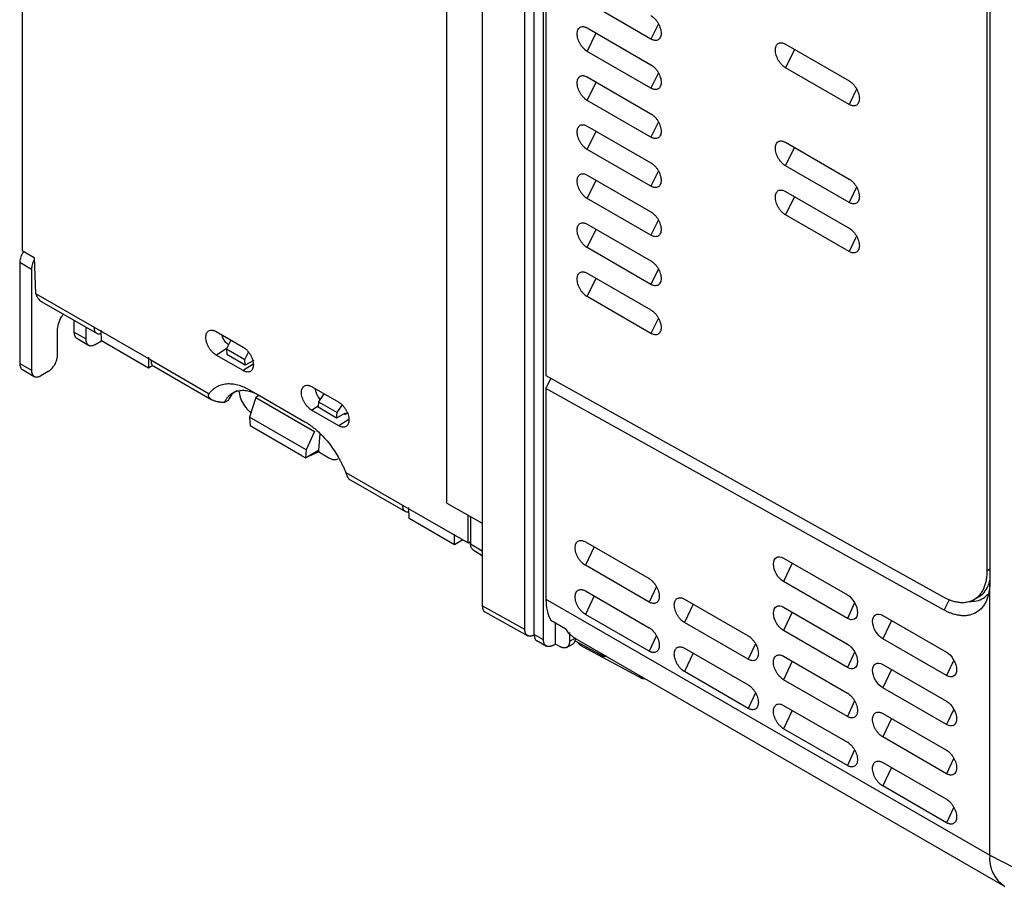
# Model space of a CAD drawing. Header units: millimetres. Extents: x 185.5 to 214.8, y 173.6 to 227.8.
# Tile 1 of 16: x 185.5 to 200.2, y 174 to 187.1. Entities that reach past the tile are written whole.
import ezdxf

# ---------------------------------------------------------------- set-up
doc = ezdxf.new("R2010")
doc.units = ezdxf.units.MM

msp = doc.modelspace()

# ---------------------------------------------------------------- linework, layer by layer
at = {"color": 7, "linetype": 'Continuous', "lineweight": 25}
for p, q in [((185.497, 217.46), (185.497, 183.629)), ((191.861, 179.842), (191.861, 214.239)), ((192.391, 213.741), (192.391, 178.304)), ((193.029, 177.949), (193.027, 213.374)), ((193.346, 213.357), (193.346, 181.753)), ((193.168, 177.872), (193.17, 213.291)), ((193.309, 177.793), (193.309, 213.211)), ((199.957, 178.833), (199.957, 198.231)), ((199.996, 198.201), (199.996, 178.66)), ((194.919, 186.795), (193.965, 187.346)), ((193.965, 186.962), (194.919, 186.411)), ((194.919, 186.06), (193.965, 186.611)), ((196.935, 186.718), (197.889, 186.167)), ((197.889, 185.816), (196.935, 186.366)), ((193.965, 186.227), (194.919, 185.676)), ((194.919, 185.325), (193.965, 185.876)), ((193.965, 185.492), (194.919, 184.941)), ((194.919, 184.59), (193.965, 185.141)), ((196.935, 185.248), (197.889, 184.697)), ((197.889, 184.346), (196.935, 184.897)), ((193.965, 184.757), (194.919, 184.206)), ((194.919, 183.855), (193.965, 184.406)), ((196.935, 184.513), (197.889, 183.962)), ((197.889, 183.611), (196.935, 184.162)), ((193.965, 184.022), (194.919, 183.471)), ((194.919, 183.12), (193.965, 183.671)), ((185.497, 183.629), (185.681, 183.523)), ((185.681, 183.523), (185.698, 182.985)), ((185.639, 183.343), (185.462, 183.445)), ((185.462, 183.445), (185.462, 181.934)), ((185.639, 183.343), (185.639, 181.832)), ((193.965, 183.287), (194.919, 182.736)), ((185.698, 182.985), (186.579, 182.477)), ((194.919, 182.385), (193.965, 182.936)), ((185.793, 182.86), (186.62, 182.382)), ((186.275, 182.582), (186.275, 182.404)), ((186.452, 182.48), (186.452, 182.302)), ((186.579, 182.477), (187.428, 181.988)), ((186.027, 182.057), (186.027, 182.424)), ((186.452, 182.302), (186.275, 182.404)), ((186.686, 182.272), (186.682, 182.435)), ((188.403, 182.414), (188.81, 182.179)), ((186.316, 182.312), (186.493, 182.21)), ((186.593, 182.22), (186.686, 182.274)), ((187.389, 181.866), (186.686, 182.272)), ((188.625, 182.286), (188.558, 182.155)), ((187.389, 182.027), (187.389, 181.866)), ((188.81, 181.827), (188.403, 182.061)), ((188.558, 182.155), (188.835, 181.995)), ((188.558, 182.155), (188.563, 182.068)), ((188.84, 181.908), (188.563, 182.068)), ((188.835, 181.995), (188.89, 182.103)), ((185.462, 181.934), (185.639, 181.832)), ((187.457, 181.906), (187.389, 181.866)), ((187.428, 181.988), (188.299, 181.481)), ((187.469, 181.893), (188.338, 181.391)), ((188.84, 181.908), (188.835, 181.995)), ((188.967, 181.981), (188.84, 181.908)), ((185.503, 181.843), (185.68, 181.741)), ((185.886, 181.812), (185.78, 181.751)), ((193.346, 181.753), (199.297, 178.439)), ((189.835, 181.588), (190.242, 181.353)), ((193.421, 181.712), (193.346, 181.561)), ((188.912, 181.536), (189.734, 181.061)), ((188.912, 181.536), (189.053, 181.454)), ((189.038, 181.448), (188.998, 181.424)), ((189.038, 181.463), (189.038, 181.448)), ((189.053, 181.454), (189.734, 181.061)), ((190.02, 181.481), (189.94, 181.358)), ((193.346, 181.561), (193.346, 178.405)), ((199.313, 178.238), (193.346, 181.561)), ((188.585, 181.381), (188.528, 181.349)), ((188.998, 181.424), (188.907, 181.132)), ((188.998, 181.424), (189.88, 180.915)), ((189.94, 181.358), (189.932, 181.278)), ((189.94, 181.358), (190.217, 181.198)), ((190.217, 181.198), (190.292, 181.312)), ((190.242, 181), (189.835, 181.235)), ((190.21, 181.117), (189.932, 181.278)), ((190.21, 181.117), (190.217, 181.198)), ((190.337, 181.191), (190.21, 181.117)), ((190.318, 181.18), (190.336, 181.17)), ((190.336, 181.17), (190.337, 181.191)), ((190.362, 181.187), (190.336, 181.17)), ((189.755, 180.642), (188.907, 181.132)), ((188.907, 181.132), (188.914, 180.998)), ((189.691, 180.55), (188.914, 180.998)), ((189.88, 180.915), (189.755, 180.642)), ((189.956, 180.886), (189.94, 180.633)), ((189.691, 180.55), (189.744, 180.519)), ((189.755, 180.642), (189.744, 180.519)), ((189.745, 180.52), (189.94, 180.633)), ((189.942, 180.608), (189.745, 180.52)), ((189.94, 180.633), (189.942, 180.608)), ((189.942, 180.608), (190.093, 180.522)), ((189.744, 180.519), (189.745, 180.52)), ((190.346, 180.3), (191.199, 179.811)), ((190.39, 180.207), (191.241, 179.715)), ((191.199, 179.811), (192.179, 179.247)), ((191.861, 179.842), (192.391, 179.542)), ((191.297, 179.611), (191.292, 179.774)), ((191.977, 179.218), (191.297, 179.611)), ((192.179, 179.247), (192.179, 179.662)), ((192.215, 179.642), (192.215, 179.232)), ((191.977, 179.218), (191.977, 179.379)), ((192.103, 179.291), (191.977, 179.218)), ((192.179, 179.247), (192.215, 179.266)), ((192.191, 179.254), (192.215, 179.24)), ((193.936, 179.261), (194.891, 178.71)), ((192.255, 179.141), (192.391, 179.059)), ((196.906, 179.017), (197.861, 178.466)), ((194.891, 178.359), (193.936, 178.91)), ((197.861, 178.115), (196.906, 178.666)), ((199.996, 174.567), (199.996, 178.66)), ((193.936, 178.526), (194.891, 177.975)), ((193.346, 178.405), (199.996, 174.567)), ((195.421, 178.404), (196.376, 177.853)), ((199.761, 178.398), (199.831, 178.439)), ((193.029, 177.949), (192.391, 178.304)), ((192.431, 178.214), (193.074, 177.855)), ((196.906, 178.282), (197.861, 177.731)), ((193.417, 178.09), (193.643, 177.959)), ((193.487, 177.73), (193.487, 178.049)), ((194.891, 177.624), (193.936, 178.175)), ((196.376, 177.502), (195.421, 178.053)), ((198.391, 178.16), (199.346, 177.609)), ((193.7, 177.901), (193.7, 177.773)), ((197.861, 177.38), (196.906, 177.931)), ((193.309, 177.793), (193.168, 177.872)), ((193.207, 177.782), (193.354, 177.699)), ((193.7, 177.773), (193.791, 177.825)), ((193.78, 177.817), (200.203, 174.109)), ((193.782, 177.78), (194.2, 177.552)), ((199.346, 177.258), (198.391, 177.809)), ((193.451, 177.71), (193.487, 177.73)), ((193.561, 177.69), (193.487, 177.73)), ((193.656, 177.68), (193.753, 177.735)), ((193.859, 177.714), (194.787, 177.216)), ((195.421, 177.669), (196.376, 177.118)), ((196.906, 177.547), (197.861, 176.996)), ((196.376, 176.767), (195.421, 177.318)), ((198.391, 177.425), (199.346, 176.874)), ((197.861, 176.645), (196.906, 177.196)), ((199.346, 176.523), (198.391, 177.074)), ((196.906, 176.812), (197.861, 176.261)), ((198.391, 176.69), (199.346, 176.139)), ((197.861, 175.91), (196.906, 176.461)), ((199.346, 175.788), (198.391, 176.339)), ((198.391, 175.955), (199.346, 175.404)), ((199.346, 175.053), (198.391, 175.604)), ((199.996, 174.567), (201.038, 174.025))]:
    msp.add_line(p, q, dxfattribs=at)
at = {"color": 8, "linetype": 'Continuous', "lineweight": 25}
for p, q in [((195.03, 187.025), (194.919, 186.795)), ((193.965, 186.611), (194.097, 186.886)), ((197.067, 186.641), (196.935, 186.366)), ((195.03, 186.29), (194.919, 186.06)), ((193.965, 185.876), (194.097, 186.151)), ((198, 186.046), (197.889, 185.816)), ((193.965, 185.141), (194.097, 185.416)), ((195.03, 185.555), (194.919, 185.325)), ((196.935, 184.897), (197.067, 185.172)), ((193.965, 184.406), (194.097, 184.681)), ((195.03, 184.82), (194.919, 184.59)), ((198, 184.576), (197.889, 184.346)), ((197.067, 184.437), (196.935, 184.162)), ((193.965, 183.671), (194.097, 183.946)), ((195.03, 184.085), (194.919, 183.855)), ((198, 183.841), (197.889, 183.611)), ((195.03, 183.35), (194.919, 183.12)), ((193.965, 182.936), (194.097, 183.211)), ((195.03, 182.615), (194.919, 182.385)), ((188.403, 182.061), (188.561, 182.162)), ((188.961, 181.923), (188.81, 181.827)), ((189.835, 181.235), (189.934, 181.298)), ((190.393, 181.097), (190.242, 181)), ((192.215, 179.232), (192.391, 179.126)), ((194.066, 179.186), (193.936, 178.91)), ((197.036, 178.942), (196.906, 178.666)), ((199.957, 178.833), (199.996, 178.855)), ((195.001, 178.592), (194.891, 178.359)), ((194.066, 178.451), (193.936, 178.175)), ((197.97, 178.346), (197.861, 178.115)), ((199.313, 178.238), (199.39, 178.397)), ((195.551, 178.329), (195.421, 178.053)), ((197.036, 178.207), (196.906, 177.931)), ((198.521, 178.085), (198.391, 177.809)), ((195.001, 177.857), (194.891, 177.624)), ((196.486, 177.735), (196.376, 177.502)), ((197.97, 177.611), (197.861, 177.38)), ((195.551, 177.594), (195.421, 177.318)), ((197.036, 177.472), (196.906, 177.196)), ((199.455, 177.489), (199.346, 177.258)), ((198.521, 177.35), (198.391, 177.074)), ((196.486, 177), (196.376, 176.767)), ((197.97, 176.878), (197.861, 176.645)), ((197.036, 176.737), (196.906, 176.461)), ((199.455, 176.754), (199.346, 176.523)), ((198.521, 176.615), (198.391, 176.339)), ((197.97, 176.143), (197.861, 175.91)), ((199.455, 176.021), (199.346, 175.788)), ((198.521, 175.88), (198.391, 175.604)), ((199.455, 175.286), (199.346, 175.053))]:
    msp.add_line(p, q, dxfattribs=at)
at = {"color": 7, "linetype": 'Continuous', "lineweight": 25}
msp.add_arc((200.478, 174.512), 0.486, 173.4203, 238.1464, dxfattribs=at)
for points, knots in [([(194.919, 187.146), (194.923, 187.144), (194.929, 187.14), (194.939, 187.133), (194.949, 187.125), (194.958, 187.117), (194.968, 187.108), (194.984, 187.092), (195.004, 187.068), (195.028, 187.033), (195.046, 186.995), (195.06, 186.956), (195.069, 186.918), (195.072, 186.882), (195.069, 186.849), (195.06, 186.821), (195.046, 186.799), (195.028, 186.783), (195.004, 186.774), (194.981, 186.774), (194.959, 186.778), (194.939, 186.784), (194.926, 186.791), (194.919, 186.795)], [0, 0, 0, 0, 0.020785, 0.041484, 0.062188, 0.082986, 0.103968, 0.125218, 0.188106, 0.250083, 0.312031, 0.37502, 0.437957, 0.500032, 0.562029, 0.625044, 0.687955, 0.749981, 0.811881, 0.874846, 0.917024, 0.958504, 1, 1, 1, 1]), ([(193.965, 186.611), (193.961, 186.613), (193.955, 186.617), (193.945, 186.623), (193.935, 186.631), (193.926, 186.639), (193.916, 186.648), (193.9, 186.664), (193.88, 186.688), (193.857, 186.724), (193.838, 186.761), (193.824, 186.8), (193.815, 186.838), (193.812, 186.874), (193.815, 186.907), (193.824, 186.935), (193.838, 186.958), (193.857, 186.974), (193.88, 186.982), (193.903, 186.983), (193.925, 186.979), (193.945, 186.972), (193.958, 186.965), (193.965, 186.962)], [0, 0, 0, 0, 0.020785, 0.041485, 0.062188, 0.082987, 0.103968, 0.125219, 0.188106, 0.250083, 0.312031, 0.37502, 0.437957, 0.500032, 0.562029, 0.625044, 0.687955, 0.749981, 0.811881, 0.874846, 0.917024, 0.958503, 1, 1, 1, 1]), ([(196.935, 186.366), (196.931, 186.368), (196.925, 186.372), (196.915, 186.379), (196.905, 186.387), (196.895, 186.395), (196.886, 186.404), (196.87, 186.42), (196.85, 186.444), (196.826, 186.48), (196.807, 186.517), (196.793, 186.556), (196.785, 186.594), (196.782, 186.63), (196.785, 186.663), (196.793, 186.691), (196.807, 186.714), (196.826, 186.729), (196.85, 186.738), (196.873, 186.739), (196.895, 186.735), (196.915, 186.728), (196.928, 186.721), (196.935, 186.718)], [0, 0, 0, 0, 0.0207849, 0.0414842, 0.0621879, 0.082986, 0.1039672, 0.1252179, 0.1881056, 0.2500827, 0.3120311, 0.3750201, 0.4379571, 0.5000321, 0.5620296, 0.6250442, 0.6879556, 0.7499816, 0.8118813, 0.8748464, 0.9170244, 0.9585039, 1, 1, 1, 1]), ([(194.919, 186.411), (194.923, 186.409), (194.929, 186.405), (194.939, 186.398), (194.949, 186.39), (194.958, 186.382), (194.968, 186.373), (194.984, 186.357), (195.004, 186.333), (195.028, 186.298), (195.046, 186.26), (195.06, 186.221), (195.069, 186.183), (195.072, 186.147), (195.069, 186.114), (195.06, 186.086), (195.046, 186.064), (195.028, 186.048), (195.004, 186.039), (194.981, 186.039), (194.959, 186.043), (194.939, 186.049), (194.926, 186.056), (194.919, 186.06)], [0, 0, 0, 0, 0.020785, 0.041484, 0.062188, 0.082986, 0.103968, 0.125218, 0.188106, 0.250083, 0.312031, 0.37502, 0.437957, 0.500032, 0.562029, 0.625044, 0.687955, 0.749981, 0.811881, 0.874846, 0.917024, 0.958504, 1, 1, 1, 1]), ([(193.965, 185.876), (193.961, 185.878), (193.955, 185.882), (193.945, 185.888), (193.935, 185.896), (193.926, 185.904), (193.916, 185.913), (193.9, 185.929), (193.88, 185.953), (193.857, 185.989), (193.838, 186.026), (193.824, 186.065), (193.815, 186.103), (193.812, 186.139), (193.815, 186.172), (193.824, 186.2), (193.838, 186.223), (193.857, 186.239), (193.88, 186.247), (193.903, 186.248), (193.925, 186.244), (193.945, 186.237), (193.958, 186.23), (193.965, 186.227)], [0, 0, 0, 0, 0.020785, 0.041485, 0.062188, 0.082987, 0.103968, 0.125219, 0.188106, 0.250083, 0.312031, 0.37502, 0.437957, 0.500032, 0.562029, 0.625044, 0.687955, 0.749981, 0.811881, 0.874846, 0.917024, 0.958503, 1, 1, 1, 1]), ([(197.889, 186.167), (197.892, 186.165), (197.899, 186.161), (197.909, 186.154), (197.919, 186.146), (197.928, 186.138), (197.938, 186.129), (197.954, 186.113), (197.974, 186.089), (197.997, 186.054), (198.016, 186.016), (198.03, 185.977), (198.039, 185.939), (198.042, 185.903), (198.039, 185.87), (198.03, 185.842), (198.016, 185.819), (197.997, 185.804), (197.974, 185.795), (197.951, 185.794), (197.929, 185.799), (197.909, 185.805), (197.896, 185.812), (197.889, 185.816)], [0, 0, 0, 0, 0.020785, 0.041484, 0.062188, 0.082986, 0.103967, 0.125218, 0.188106, 0.250083, 0.312031, 0.37502, 0.437957, 0.500032, 0.56203, 0.625044, 0.687956, 0.749982, 0.811881, 0.874847, 0.917025, 0.958504, 1, 1, 1, 1]), ([(194.919, 185.676), (194.923, 185.674), (194.929, 185.67), (194.939, 185.663), (194.949, 185.655), (194.958, 185.647), (194.968, 185.638), (194.984, 185.622), (195.004, 185.598), (195.028, 185.563), (195.046, 185.525), (195.06, 185.486), (195.069, 185.448), (195.072, 185.412), (195.069, 185.379), (195.06, 185.351), (195.046, 185.329), (195.028, 185.313), (195.004, 185.304), (194.981, 185.304), (194.959, 185.308), (194.939, 185.314), (194.926, 185.321), (194.919, 185.325)], [0, 0, 0, 0, 0.020785, 0.041484, 0.062188, 0.082986, 0.103968, 0.125218, 0.188106, 0.250083, 0.312031, 0.37502, 0.437957, 0.500032, 0.562029, 0.625044, 0.687955, 0.749981, 0.811881, 0.874846, 0.917024, 0.958504, 1, 1, 1, 1]), ([(193.965, 185.141), (193.961, 185.143), (193.955, 185.147), (193.945, 185.153), (193.935, 185.161), (193.926, 185.169), (193.916, 185.178), (193.9, 185.194), (193.88, 185.218), (193.857, 185.254), (193.838, 185.291), (193.824, 185.33), (193.815, 185.368), (193.812, 185.404), (193.815, 185.437), (193.824, 185.465), (193.838, 185.488), (193.857, 185.504), (193.88, 185.512), (193.903, 185.513), (193.925, 185.509), (193.945, 185.502), (193.958, 185.495), (193.965, 185.492)], [0, 0, 0, 0, 0.020785, 0.041485, 0.062188, 0.082987, 0.103968, 0.125219, 0.188106, 0.250083, 0.312031, 0.37502, 0.437957, 0.500032, 0.562029, 0.625044, 0.687955, 0.749981, 0.811881, 0.874846, 0.917024, 0.958503, 1, 1, 1, 1]), ([(196.935, 184.897), (196.931, 184.899), (196.925, 184.902), (196.915, 184.909), (196.905, 184.917), (196.895, 184.925), (196.886, 184.934), (196.87, 184.95), (196.85, 184.974), (196.826, 185.01), (196.807, 185.047), (196.793, 185.086), (196.785, 185.124), (196.782, 185.16), (196.785, 185.193), (196.793, 185.221), (196.807, 185.244), (196.826, 185.259), (196.85, 185.268), (196.873, 185.269), (196.895, 185.265), (196.915, 185.258), (196.928, 185.251), (196.935, 185.248)], [0, 0, 0, 0, 0.020784, 0.041482, 0.062186, 0.082983, 0.103965, 0.125215, 0.188105, 0.250082, 0.312031, 0.37502, 0.437957, 0.500032, 0.56203, 0.625044, 0.687956, 0.749982, 0.811882, 0.874849, 0.917027, 0.958506, 1, 1, 1, 1]), ([(194.919, 184.941), (194.923, 184.939), (194.929, 184.935), (194.939, 184.928), (194.949, 184.92), (194.958, 184.912), (194.968, 184.903), (194.984, 184.887), (195.004, 184.863), (195.028, 184.828), (195.046, 184.79), (195.06, 184.751), (195.069, 184.713), (195.072, 184.677), (195.069, 184.644), (195.06, 184.616), (195.046, 184.594), (195.028, 184.578), (195.004, 184.569), (194.981, 184.569), (194.959, 184.573), (194.939, 184.579), (194.926, 184.586), (194.919, 184.59)], [0, 0, 0, 0, 0.020785, 0.0414845, 0.0621883, 0.0829864, 0.1039677, 0.1252184, 0.1881057, 0.2500828, 0.3120313, 0.3750202, 0.4379573, 0.5000321, 0.5620295, 0.6250441, 0.6879555, 0.7499815, 0.8118811, 0.8748459, 0.917024, 0.9585036, 1, 1, 1, 1]), ([(193.965, 184.406), (193.961, 184.408), (193.955, 184.412), (193.945, 184.418), (193.935, 184.426), (193.926, 184.434), (193.916, 184.443), (193.9, 184.459), (193.88, 184.483), (193.857, 184.519), (193.838, 184.556), (193.824, 184.595), (193.815, 184.633), (193.812, 184.669), (193.815, 184.702), (193.824, 184.73), (193.838, 184.753), (193.857, 184.769), (193.88, 184.777), (193.903, 184.778), (193.925, 184.774), (193.945, 184.767), (193.958, 184.76), (193.965, 184.757)], [0, 0, 0, 0, 0.020785, 0.041485, 0.062188, 0.082987, 0.103968, 0.125219, 0.188106, 0.250083, 0.312031, 0.37502, 0.437957, 0.500032, 0.562029, 0.625044, 0.687955, 0.749981, 0.811881, 0.874846, 0.917024, 0.958503, 1, 1, 1, 1]), ([(197.889, 184.697), (197.892, 184.695), (197.899, 184.691), (197.909, 184.684), (197.919, 184.676), (197.928, 184.668), (197.938, 184.659), (197.954, 184.643), (197.974, 184.619), (197.997, 184.584), (198.016, 184.546), (198.03, 184.507), (198.039, 184.469), (198.042, 184.433), (198.039, 184.4), (198.03, 184.372), (198.016, 184.35), (197.997, 184.334), (197.974, 184.325), (197.951, 184.325), (197.929, 184.329), (197.909, 184.335), (197.896, 184.342), (197.889, 184.346)], [0, 0, 0, 0, 0.020784, 0.041483, 0.062186, 0.082984, 0.103965, 0.125216, 0.188105, 0.250082, 0.312031, 0.37502, 0.437957, 0.500032, 0.56203, 0.625044, 0.687956, 0.749982, 0.811882, 0.874848, 0.917026, 0.958505, 1, 1, 1, 1]), ([(196.935, 184.162), (196.931, 184.164), (196.925, 184.167), (196.915, 184.174), (196.905, 184.182), (196.895, 184.19), (196.886, 184.199), (196.87, 184.215), (196.85, 184.239), (196.826, 184.275), (196.807, 184.312), (196.793, 184.351), (196.785, 184.389), (196.782, 184.425), (196.785, 184.458), (196.793, 184.486), (196.807, 184.509), (196.826, 184.525), (196.85, 184.533), (196.873, 184.534), (196.895, 184.53), (196.915, 184.523), (196.928, 184.516), (196.935, 184.513)], [0, 0, 0, 0, 0.020784, 0.041482, 0.062186, 0.082983, 0.103965, 0.125215, 0.188105, 0.250082, 0.312031, 0.37502, 0.437957, 0.500032, 0.56203, 0.625044, 0.687956, 0.749982, 0.811882, 0.874849, 0.917027, 0.958506, 1, 1, 1, 1]), ([(194.919, 184.206), (194.923, 184.204), (194.929, 184.2), (194.939, 184.193), (194.949, 184.185), (194.958, 184.177), (194.968, 184.168), (194.984, 184.152), (195.004, 184.128), (195.028, 184.093), (195.046, 184.055), (195.06, 184.016), (195.069, 183.978), (195.072, 183.942), (195.069, 183.909), (195.06, 183.881), (195.046, 183.859), (195.028, 183.843), (195.004, 183.834), (194.981, 183.834), (194.959, 183.838), (194.939, 183.844), (194.926, 183.851), (194.919, 183.855)], [0, 0, 0, 0, 0.020785, 0.041484, 0.062188, 0.082986, 0.103968, 0.125218, 0.188106, 0.250083, 0.312031, 0.37502, 0.437957, 0.500032, 0.562029, 0.625044, 0.687955, 0.749981, 0.811881, 0.874846, 0.917024, 0.958504, 1, 1, 1, 1]), ([(193.965, 183.671), (193.961, 183.673), (193.955, 183.677), (193.945, 183.683), (193.935, 183.691), (193.926, 183.699), (193.916, 183.708), (193.9, 183.724), (193.88, 183.749), (193.857, 183.784), (193.838, 183.821), (193.824, 183.86), (193.815, 183.898), (193.812, 183.935), (193.815, 183.967), (193.824, 183.995), (193.838, 184.018), (193.857, 184.034), (193.88, 184.042), (193.903, 184.043), (193.925, 184.039), (193.945, 184.032), (193.958, 184.025), (193.965, 184.022)], [0, 0, 0, 0, 0.0207851, 0.0414846, 0.0621885, 0.0829867, 0.1039679, 0.1252187, 0.1881058, 0.2500829, 0.3120314, 0.3750202, 0.4379573, 0.5000321, 0.5620294, 0.6250441, 0.6879554, 0.7499814, 0.8118811, 0.8748456, 0.9170237, 0.9585034, 1, 1, 1, 1]), ([(197.889, 183.962), (197.892, 183.96), (197.899, 183.956), (197.909, 183.949), (197.919, 183.941), (197.928, 183.933), (197.938, 183.924), (197.954, 183.908), (197.974, 183.884), (197.997, 183.849), (198.016, 183.811), (198.03, 183.772), (198.039, 183.734), (198.042, 183.698), (198.039, 183.665), (198.03, 183.637), (198.016, 183.615), (197.997, 183.599), (197.974, 183.59), (197.951, 183.59), (197.929, 183.594), (197.909, 183.6), (197.896, 183.607), (197.889, 183.611)], [0, 0, 0, 0, 0.020784, 0.041483, 0.062186, 0.082984, 0.103965, 0.125216, 0.188105, 0.250082, 0.312031, 0.37502, 0.437957, 0.500032, 0.56203, 0.625044, 0.687956, 0.749982, 0.811882, 0.874848, 0.917026, 0.958505, 1, 1, 1, 1]), ([(185.524, 183.613), (185.517, 183.604), (185.494, 183.575), (185.469, 183.513), (185.464, 183.468), (185.462, 183.445)], [0, 0, 0, 0, 0.187776, 0.593888, 1, 1, 1, 1]), ([(185.682, 183.486), (185.681, 183.485), (185.665, 183.463), (185.646, 183.41), (185.641, 183.366), (185.639, 183.343)], [0, 0, 0, 0, 0.022967, 0.511484, 1, 1, 1, 1]), ([(194.919, 183.471), (194.923, 183.469), (194.929, 183.465), (194.939, 183.458), (194.949, 183.451), (194.958, 183.442), (194.968, 183.433), (194.984, 183.418), (195.004, 183.393), (195.028, 183.358), (195.046, 183.32), (195.06, 183.281), (195.069, 183.243), (195.072, 183.207), (195.069, 183.174), (195.06, 183.146), (195.046, 183.124), (195.028, 183.108), (195.004, 183.099), (194.981, 183.099), (194.959, 183.103), (194.939, 183.109), (194.926, 183.116), (194.919, 183.12)], [0, 0, 0, 0, 0.020785, 0.0414845, 0.0621883, 0.0829864, 0.1039677, 0.1252184, 0.1881057, 0.2500828, 0.3120313, 0.3750202, 0.4379573, 0.5000321, 0.5620295, 0.6250441, 0.6879555, 0.7499815, 0.8118811, 0.8748459, 0.917024, 0.9585036, 1, 1, 1, 1]), ([(193.965, 182.936), (193.961, 182.938), (193.955, 182.942), (193.945, 182.948), (193.935, 182.956), (193.926, 182.964), (193.916, 182.973), (193.9, 182.989), (193.88, 183.014), (193.857, 183.049), (193.838, 183.086), (193.824, 183.125), (193.815, 183.163), (193.812, 183.2), (193.815, 183.232), (193.824, 183.26), (193.838, 183.283), (193.857, 183.299), (193.88, 183.307), (193.903, 183.308), (193.925, 183.304), (193.945, 183.297), (193.958, 183.29), (193.965, 183.287)], [0, 0, 0, 0, 0.020785, 0.041485, 0.062188, 0.082987, 0.103968, 0.125219, 0.188106, 0.250083, 0.312031, 0.37502, 0.437957, 0.500032, 0.562029, 0.625044, 0.687955, 0.749981, 0.811881, 0.874846, 0.917024, 0.958503, 1, 1, 1, 1]), ([(185.698, 182.985), (185.709, 182.961), (185.731, 182.911), (185.77, 182.871), (185.792, 182.861), (185.794, 182.86)], [0, 0, 0, 0, 0.477436, 0.969256, 1, 1, 1, 1]), ([(186.027, 182.424), (186.031, 182.458), (186.038, 182.525), (186.075, 182.617), (186.108, 182.66), (186.118, 182.672)], [0, 0, 0, 0, 0.413835, 0.827671, 1, 1, 1, 1]), ([(194.919, 182.736), (194.923, 182.734), (194.929, 182.73), (194.939, 182.723), (194.949, 182.716), (194.958, 182.707), (194.968, 182.698), (194.984, 182.683), (195.004, 182.658), (195.028, 182.623), (195.046, 182.585), (195.06, 182.546), (195.069, 182.508), (195.072, 182.472), (195.069, 182.439), (195.06, 182.411), (195.046, 182.389), (195.028, 182.373), (195.004, 182.364), (194.981, 182.364), (194.959, 182.368), (194.939, 182.374), (194.926, 182.381), (194.919, 182.385)], [0, 0, 0, 0, 0.020785, 0.0414845, 0.0621883, 0.0829864, 0.1039677, 0.1252184, 0.1881057, 0.2500828, 0.3120313, 0.3750202, 0.4379573, 0.5000321, 0.5620295, 0.6250441, 0.6879555, 0.7499815, 0.8118811, 0.8748459, 0.917024, 0.9585036, 1, 1, 1, 1]), ([(186.683, 182.38), (186.676, 182.377), (186.651, 182.368), (186.615, 182.381), (186.584, 182.416), (186.581, 182.457), (186.579, 182.477)], [0, 0, 0, 0, 0.11613, 0.410753, 0.705377, 1, 1, 1, 1]), ([(186.275, 182.404), (186.277, 182.384), (186.282, 182.345), (186.301, 182.315), (186.316, 182.312), (186.316, 182.312)], [0, 0, 0, 0, 0.499833, 0.999665, 1, 1, 1, 1]), ([(188.403, 182.061), (188.4, 182.063), (188.393, 182.067), (188.384, 182.074), (188.374, 182.082), (188.364, 182.09), (188.354, 182.099), (188.339, 182.115), (188.318, 182.14), (188.295, 182.175), (188.276, 182.213), (188.262, 182.252), (188.253, 182.29), (188.25, 182.326), (188.253, 182.359), (188.262, 182.387), (188.276, 182.41), (188.295, 182.426), (188.318, 182.434), (188.342, 182.435), (188.364, 182.431), (188.383, 182.425), (188.397, 182.417), (188.403, 182.414)], [0, 0, 0, 0, 0.020767, 0.0414442, 0.0621229, 0.0828943, 0.1038488, 0.1250739, 0.1880344, 0.2499861, 0.3121147, 0.374918, 0.4376496, 0.499832, 0.5617276, 0.6247745, 0.6875906, 0.7496689, 0.8116457, 0.874584, 0.9169153, 0.9584773, 1, 1, 1, 1]), ([(188.589, 182.216), (188.579, 182.223), (188.551, 182.244), (188.512, 182.298), (188.496, 182.344), (188.488, 182.365)], [0, 0, 0, 0, 0.220571, 0.632199, 1, 1, 1, 1]), ([(186.452, 182.302), (186.452, 182.298), (186.452, 182.292), (186.453, 182.282), (186.454, 182.273), (186.456, 182.264), (186.459, 182.255), (186.464, 182.241), (186.474, 182.224), (186.492, 182.209), (186.515, 182.201), (186.537, 182.2), (186.558, 182.204), (186.575, 182.211), (186.587, 182.217), (186.593, 182.22)], [0, 0, 0, 0, 0.040276, 0.080243, 0.120058, 0.159883, 0.199877, 0.240199, 0.370043, 0.500057, 0.629901, 0.759916, 0.840121, 0.919721, 1, 1, 1, 1]), ([(188.81, 182.179), (188.813, 182.177), (188.82, 182.173), (188.83, 182.166), (188.84, 182.159), (188.849, 182.151), (188.859, 182.142), (188.874, 182.126), (188.895, 182.101), (188.918, 182.066), (188.937, 182.028), (188.952, 181.989), (188.96, 181.951), (188.963, 181.915), (188.961, 181.882), (188.952, 181.854), (188.938, 181.831), (188.919, 181.815), (188.895, 181.806), (188.872, 181.806), (188.849, 181.81), (188.83, 181.816), (188.817, 181.823), (188.81, 181.827)], [0, 0, 0, 0, 0.020767, 0.041444, 0.062122, 0.082893, 0.103848, 0.125073, 0.188032, 0.249985, 0.312114, 0.374916, 0.437648, 0.499831, 0.561725, 0.624774, 0.68759, 0.74967, 0.811644, 0.874584, 0.916914, 0.958477, 1, 1, 1, 1]), ([(185.886, 181.812), (185.889, 181.814), (185.895, 181.817), (185.904, 181.823), (185.913, 181.83), (185.921, 181.837), (185.93, 181.845), (185.944, 181.86), (185.964, 181.883), (185.987, 181.917), (186.005, 181.954), (186.017, 181.986), (186.023, 182.014), (186.027, 182.036), (186.027, 182.05), (186.027, 182.057)], [0, 0, 0, 0, 0.040276, 0.080243, 0.120058, 0.159883, 0.199877, 0.240199, 0.370043, 0.500057, 0.629901, 0.759916, 0.840121, 0.919721, 1, 1, 1, 1]), ([(185.462, 181.934), (185.464, 181.915), (185.469, 181.876), (185.488, 181.846), (185.503, 181.843), (185.503, 181.843)], [0, 0, 0, 0, 0.499833, 0.999665, 1, 1, 1, 1]), ([(187.428, 181.988), (187.43, 181.968), (187.433, 181.929), (187.452, 181.897), (187.468, 181.894), (187.469, 181.894)], [0, 0, 0, 0, 0.482546, 0.965092, 1, 1, 1, 1]), ([(185.639, 181.832), (185.639, 181.829), (185.639, 181.822), (185.64, 181.813), (185.641, 181.803), (185.643, 181.794), (185.645, 181.786), (185.651, 181.772), (185.661, 181.755), (185.679, 181.74), (185.702, 181.731), (185.724, 181.731), (185.745, 181.735), (185.762, 181.741), (185.774, 181.748), (185.78, 181.751)], [0, 0, 0, 0, 0.040276, 0.080243, 0.120058, 0.159883, 0.199877, 0.240199, 0.370043, 0.500057, 0.629901, 0.759916, 0.840121, 0.919721, 1, 1, 1, 1]), ([(188.299, 181.481), (188.303, 181.487), (188.311, 181.497), (188.324, 181.513), (188.337, 181.527), (188.351, 181.54), (188.365, 181.553), (188.38, 181.565), (188.396, 181.576), (188.428, 181.595), (188.48, 181.618), (188.557, 181.633), (188.641, 181.633), (188.711, 181.619), (188.766, 181.603), (188.802, 181.59), (188.838, 181.574), (188.875, 181.557), (188.899, 181.543), (188.912, 181.536)], [0, 0, 0, 0, 0.031424, 0.062746, 0.094001, 0.125222, 0.156442, 0.187697, 0.219019, 0.250442, 0.375608, 0.500679, 0.625604, 0.751054, 0.801512, 0.851497, 0.901146, 0.950599, 1, 1, 1, 1]), ([(189.835, 181.235), (189.832, 181.237), (189.825, 181.241), (189.815, 181.248), (189.806, 181.255), (189.796, 181.264), (189.786, 181.273), (189.771, 181.289), (189.75, 181.313), (189.727, 181.349), (189.708, 181.386), (189.694, 181.425), (189.685, 181.464), (189.682, 181.5), (189.685, 181.533), (189.694, 181.561), (189.708, 181.583), (189.727, 181.599), (189.75, 181.608), (189.773, 181.609), (189.796, 181.605), (189.815, 181.598), (189.829, 181.591), (189.835, 181.588)], [0, 0, 0, 0, 0.020767, 0.041444, 0.062123, 0.082894, 0.103849, 0.125074, 0.188034, 0.249986, 0.312115, 0.374918, 0.43765, 0.499832, 0.561728, 0.624774, 0.687591, 0.749669, 0.811646, 0.874584, 0.916915, 0.958477, 1, 1, 1, 1]), ([(188.518, 181.349), (188.512, 181.349), (188.499, 181.35), (188.48, 181.351), (188.462, 181.353), (188.446, 181.356), (188.42, 181.361), (188.387, 181.369), (188.347, 181.385), (188.315, 181.405), (188.297, 181.426), (188.29, 181.443), (188.289, 181.456), (188.292, 181.469), (188.297, 181.477), (188.299, 181.481)], [0, 0, 0, 0, 0.055971, 0.108915, 0.158846, 0.205779, 0.249735, 0.383218, 0.499259, 0.631123, 0.74928, 0.809621, 0.87068, 0.933748, 1, 1, 1, 1]), ([(188.528, 181.348), (188.531, 181.354), (188.537, 181.366), (188.546, 181.382), (188.555, 181.398), (188.566, 181.413), (188.577, 181.428), (188.588, 181.441), (188.601, 181.454), (188.614, 181.466), (188.627, 181.477), (188.641, 181.487), (188.656, 181.496), (188.672, 181.504), (188.688, 181.511), (188.704, 181.517), (188.721, 181.522), (188.746, 181.528), (188.778, 181.532), (188.819, 181.533), (188.859, 181.529), (188.899, 181.52), (188.939, 181.508), (188.978, 181.493), (189.016, 181.475), (189.041, 181.461), (189.053, 181.454)], [0, 0, 0, 0, 0.030491, 0.061089, 0.091793, 0.122603, 0.153519, 0.184541, 0.21567, 0.246905, 0.278247, 0.309695, 0.341249, 0.37291, 0.404677, 0.436551, 0.468531, 0.500618, 0.570267, 0.637851, 0.703371, 0.766825, 0.828216, 0.887541, 0.944803, 1, 1, 1, 1]), ([(188.716, 181.523), (188.694, 181.512), (188.639, 181.482), (188.606, 181.419), (188.585, 181.381)], [0, 0, 0, 0, 0.385775, 1, 1, 1, 1]), ([(188.744, 181.521), (188.75, 181.489), (188.761, 181.424), (188.812, 181.321), (188.872, 181.241), (188.913, 181.211), (188.928, 181.2)], [0, 0, 0, 0, 0.269246, 0.557622, 0.845201, 1, 1, 1, 1]), ([(189.965, 181.397), (189.957, 181.407), (189.933, 181.432), (189.904, 181.489), (189.894, 181.534), (189.89, 181.556)], [0, 0, 0, 0, 0.219475, 0.6196, 1, 1, 1, 1]), ([(188.528, 181.349), (188.527, 181.349), (188.523, 181.349), (188.52, 181.349), (188.518, 181.349)], [0, 0, 0, 0, 0.489623, 1, 1, 1, 1]), ([(190.242, 181.353), (190.245, 181.351), (190.252, 181.347), (190.262, 181.34), (190.271, 181.333), (190.281, 181.324), (190.291, 181.315), (190.306, 181.299), (190.327, 181.275), (190.35, 181.239), (190.369, 181.202), (190.383, 181.163), (190.392, 181.124), (190.395, 181.088), (190.392, 181.055), (190.384, 181.027), (190.369, 181.004), (190.351, 180.989), (190.327, 180.98), (190.304, 180.979), (190.281, 180.983), (190.262, 180.99), (190.248, 180.997), (190.242, 181)], [0, 0, 0, 0, 0.020767, 0.041444, 0.062122, 0.082893, 0.103848, 0.125073, 0.188032, 0.249985, 0.312114, 0.374916, 0.437648, 0.499831, 0.561725, 0.624774, 0.68759, 0.74967, 0.811644, 0.874584, 0.916914, 0.958477, 1, 1, 1, 1]), ([(189.734, 181.061), (189.741, 181.057), (189.756, 181.048), (189.779, 181.034), (189.802, 181.018), (189.825, 181.002), (189.848, 180.985), (189.87, 180.967), (189.893, 180.948), (189.938, 180.909), (190.004, 180.845), (190.088, 180.75), (190.165, 180.646), (190.221, 180.557), (190.259, 180.488), (190.283, 180.442), (190.306, 180.395), (190.327, 180.348), (190.34, 180.316), (190.346, 180.3)], [0, 0, 0, 0, 0.030858, 0.061722, 0.092629, 0.123612, 0.154706, 0.185946, 0.217366, 0.248999, 0.374463, 0.499422, 0.624387, 0.749602, 0.799834, 0.849851, 0.899792, 0.949795, 1, 1, 1, 1]), ([(190.093, 180.522), (190.118, 180.509), (190.17, 180.485), (190.212, 180.497), (190.233, 180.503)], [0, 0, 0, 0, 0.487987, 1, 1, 1, 1]), ([(190.346, 180.3), (190.351, 180.286), (190.362, 180.259), (190.375, 180.228), (190.385, 180.211), (190.389, 180.209), (190.39, 180.208)], [0, 0, 0, 0, 0.280914, 0.544813, 0.801715, 1, 1, 1, 1]), ([(191.294, 179.707), (191.288, 179.706), (191.267, 179.703), (191.242, 179.713), (191.22, 179.732), (191.203, 179.761), (191.2, 179.791), (191.199, 179.811)], [0, 0, 0, 0, 0.1000299, 0.3693264, 0.5339286, 0.6942744, 1, 1, 1, 1]), ([(192.255, 179.141), (192.249, 179.145), (192.237, 179.155), (192.22, 179.183), (192.217, 179.213), (192.215, 179.232)], [0, 0, 0, 0, 0.2524723, 0.5159857, 1, 1, 1, 1]), ([(193.936, 178.91), (193.933, 178.912), (193.927, 178.916), (193.917, 178.922), (193.907, 178.93), (193.897, 178.938), (193.888, 178.947), (193.872, 178.963), (193.851, 178.987), (193.828, 179.023), (193.809, 179.06), (193.795, 179.099), (193.786, 179.137), (193.783, 179.173), (193.786, 179.206), (193.795, 179.234), (193.809, 179.257), (193.828, 179.273), (193.851, 179.281), (193.875, 179.282), (193.897, 179.278), (193.917, 179.271), (193.93, 179.264), (193.936, 179.261)], [0, 0, 0, 0, 0.020783, 0.041481, 0.062184, 0.082982, 0.103963, 0.125214, 0.188104, 0.250082, 0.312031, 0.37502, 0.437957, 0.500032, 0.56203, 0.625044, 0.687956, 0.749982, 0.811883, 0.874851, 0.917029, 0.958507, 1, 1, 1, 1]), ([(199.297, 178.439), (199.304, 178.435), (199.318, 178.427), (199.338, 178.417), (199.358, 178.408), (199.378, 178.399), (199.398, 178.391), (199.433, 178.379), (199.481, 178.365), (199.543, 178.355), (199.603, 178.353), (199.68, 178.362), (199.768, 178.395), (199.84, 178.457), (199.885, 178.521), (199.912, 178.575), (199.933, 178.635), (199.946, 178.691), (199.953, 178.742), (199.957, 178.787), (199.957, 178.818), (199.957, 178.833)], [0, 0, 0, 0, 0.0194837, 0.0389339, 0.0583682, 0.0778046, 0.0972608, 0.1167545, 0.1785197, 0.2403207, 0.3045996, 0.3689144, 0.5000066, 0.6310987, 0.6953776, 0.7596924, 0.8214576, 0.8832586, 0.9221881, 0.9610544, 1, 1, 1, 1]), ([(194.891, 178.71), (194.894, 178.708), (194.901, 178.704), (194.911, 178.697), (194.921, 178.689), (194.93, 178.681), (194.94, 178.672), (194.955, 178.656), (194.976, 178.632), (194.999, 178.597), (195.018, 178.559), (195.032, 178.52), (195.041, 178.482), (195.044, 178.446), (195.041, 178.413), (195.032, 178.385), (195.018, 178.363), (194.999, 178.347), (194.976, 178.338), (194.952, 178.338), (194.93, 178.342), (194.911, 178.348), (194.898, 178.355), (194.891, 178.359)], [0, 0, 0, 0, 0.020783, 0.041481, 0.062183, 0.082981, 0.103962, 0.125213, 0.188104, 0.250082, 0.312031, 0.37502, 0.437957, 0.500032, 0.56203, 0.625044, 0.687956, 0.749982, 0.811883, 0.874851, 0.917029, 0.958507, 1, 1, 1, 1]), ([(199.996, 178.66), (199.996, 178.651), (199.996, 178.634), (199.994, 178.608), (199.993, 178.583), (199.99, 178.559), (199.987, 178.535), (199.98, 178.496), (199.968, 178.443), (199.946, 178.382), (199.918, 178.327), (199.872, 178.263), (199.801, 178.201), (199.714, 178.165), (199.638, 178.154), (199.577, 178.154), (199.514, 178.162), (199.455, 178.177), (199.403, 178.195), (199.358, 178.214), (199.328, 178.23), (199.313, 178.238)], [0, 0, 0, 0, 0.020808, 0.041597, 0.062387, 0.083201, 0.104058, 0.12498, 0.187532, 0.249919, 0.312538, 0.374898, 0.499974, 0.625083, 0.687548, 0.750097, 0.812414, 0.875032, 0.916761, 0.958361, 1, 1, 1, 1]), ([(199.825, 178.436), (199.826, 178.437), (199.86, 178.45), (199.911, 178.503), (199.969, 178.585), (199.988, 178.656), (199.995, 178.686)], [0, 0, 0, 0, 0.016992, 0.375999, 0.741945, 1, 1, 1, 1]), ([(193.936, 178.175), (193.933, 178.177), (193.927, 178.181), (193.917, 178.187), (193.907, 178.195), (193.897, 178.203), (193.888, 178.212), (193.872, 178.228), (193.851, 178.252), (193.828, 178.288), (193.809, 178.325), (193.795, 178.364), (193.786, 178.402), (193.783, 178.439), (193.786, 178.471), (193.795, 178.499), (193.809, 178.522), (193.828, 178.538), (193.851, 178.546), (193.875, 178.547), (193.897, 178.543), (193.917, 178.536), (193.93, 178.529), (193.936, 178.526)], [0, 0, 0, 0, 0.0207832, 0.0414812, 0.062184, 0.0829816, 0.1039626, 0.1252136, 0.1881041, 0.2500821, 0.3120308, 0.3750202, 0.4379566, 0.5000321, 0.5620301, 0.6250441, 0.687956, 0.7499822, 0.8118827, 0.8748507, 0.9170288, 0.9585068, 1, 1, 1, 1]), ([(199.685, 178.37), (199.723, 178.37), (199.802, 178.371), (199.901, 178.412), (199.951, 178.461), (199.975, 178.485)], [0, 0, 0, 0, 0.337664, 0.691659, 1, 1, 1, 1]), ([(193.346, 178.405), (193.346, 178.344), (193.352, 178.286), (193.376, 178.18), (193.394, 178.132), (193.417, 178.09)], [0, 0, 0, 0, 0.5, 0.5, 1, 1, 1, 1]), ([(195.421, 178.053), (195.418, 178.055), (195.411, 178.059), (195.402, 178.065), (195.392, 178.073), (195.382, 178.081), (195.373, 178.09), (195.357, 178.106), (195.336, 178.13), (195.313, 178.166), (195.294, 178.203), (195.28, 178.242), (195.271, 178.28), (195.268, 178.316), (195.271, 178.349), (195.28, 178.377), (195.294, 178.4), (195.313, 178.416), (195.336, 178.424), (195.36, 178.425), (195.382, 178.421), (195.402, 178.414), (195.415, 178.407), (195.421, 178.404)], [0, 0, 0, 0, 0.020783, 0.041481, 0.062183, 0.082981, 0.103962, 0.125213, 0.188104, 0.250082, 0.312031, 0.37502, 0.437957, 0.500032, 0.56203, 0.625044, 0.687956, 0.749982, 0.811883, 0.874851, 0.91703, 0.958507, 1, 1, 1, 1]), ([(192.391, 178.304), (192.392, 178.292), (192.394, 178.268), (192.407, 178.236), (192.421, 178.217), (192.433, 178.213), (192.434, 178.212)], [0, 0, 0, 0, 0.3048821, 0.5706326, 0.9831123, 1, 1, 1, 1]), ([(193.17, 177.866), (193.167, 177.864), (193.16, 177.861), (193.15, 177.856), (193.14, 177.853), (193.13, 177.85), (193.12, 177.848), (193.11, 177.848), (193.1, 177.848), (193.091, 177.849), (193.082, 177.852), (193.074, 177.855), (193.066, 177.86), (193.059, 177.866), (193.052, 177.873), (193.046, 177.881), (193.041, 177.89), (193.037, 177.9), (193.033, 177.911), (193.031, 177.923), (193.029, 177.935), (193.029, 177.945), (193.029, 177.949)], [0, 0, 0, 0, 0.045715, 0.091881, 0.138497, 0.185564, 0.233081, 0.28105, 0.32947, 0.37834, 0.427662, 0.477435, 0.52766, 0.578336, 0.629463, 0.681042, 0.733072, 0.785554, 0.838488, 0.891873, 0.945711, 1, 1, 1, 1]), ([(193.784, 177.814), (193.78, 177.817), (193.77, 177.822), (193.756, 177.831), (193.743, 177.841), (193.73, 177.851), (193.717, 177.863), (193.701, 177.878), (193.682, 177.9), (193.661, 177.928), (193.649, 177.949), (193.643, 177.959)], [0, 0, 0, 0, 0.08343, 0.166732, 0.249973, 0.333223, 0.416551, 0.500025, 0.66674, 0.833215, 1, 1, 1, 1]), ([(194.891, 177.975), (194.894, 177.973), (194.901, 177.969), (194.911, 177.962), (194.921, 177.955), (194.93, 177.946), (194.94, 177.937), (194.955, 177.922), (194.976, 177.897), (194.999, 177.862), (195.018, 177.824), (195.032, 177.785), (195.041, 177.747), (195.044, 177.711), (195.041, 177.678), (195.032, 177.65), (195.018, 177.628), (194.999, 177.612), (194.976, 177.603), (194.952, 177.603), (194.93, 177.607), (194.911, 177.613), (194.898, 177.62), (194.891, 177.624)], [0, 0, 0, 0, 0.0207829, 0.0414807, 0.0621834, 0.0829809, 0.103962, 0.125213, 0.1881039, 0.250082, 0.3120308, 0.3750202, 0.4379565, 0.5000321, 0.5620302, 0.625044, 0.687956, 0.7499822, 0.811883, 0.8748512, 0.9170295, 0.9585073, 1, 1, 1, 1]), ([(193.168, 177.872), (193.171, 177.852), (193.175, 177.813), (193.194, 177.783), (193.21, 177.78), (193.21, 177.78)], [0, 0, 0, 0, 0.491626, 0.983267, 1, 1, 1, 1]), ([(193.451, 177.71), (193.447, 177.708), (193.44, 177.704), (193.43, 177.7), (193.42, 177.696), (193.41, 177.694), (193.4, 177.692), (193.39, 177.691), (193.38, 177.692), (193.371, 177.693), (193.362, 177.696), (193.354, 177.699), (193.346, 177.704), (193.339, 177.71), (193.332, 177.717), (193.326, 177.725), (193.321, 177.734), (193.317, 177.744), (193.313, 177.755), (193.311, 177.767), (193.309, 177.779), (193.309, 177.788), (193.309, 177.793)], [0, 0, 0, 0, 0.04569, 0.091832, 0.138428, 0.185478, 0.232981, 0.280937, 0.329348, 0.378212, 0.42753, 0.477301, 0.527527, 0.578207, 0.629341, 0.680929, 0.732971, 0.785468, 0.838419, 0.891825, 0.945685, 1, 1, 1, 1]), ([(193.7, 177.773), (193.7, 177.769), (193.699, 177.762), (193.698, 177.752), (193.697, 177.742), (193.695, 177.733), (193.692, 177.724), (193.689, 177.717), (193.685, 177.709), (193.681, 177.703), (193.677, 177.697), (193.672, 177.692), (193.667, 177.687), (193.662, 177.683), (193.657, 177.68), (193.651, 177.677), (193.645, 177.675), (193.639, 177.674), (193.633, 177.673), (193.627, 177.672), (193.621, 177.672), (193.614, 177.672), (193.608, 177.673), (193.602, 177.674), (193.596, 177.675), (193.59, 177.677), (193.584, 177.679), (193.578, 177.681), (193.572, 177.684), (193.566, 177.687), (193.562, 177.689), (193.561, 177.69)], [0, 0, 0, 0, 0.043626, 0.086599, 0.128919, 0.170586, 0.211599, 0.25196, 0.291668, 0.330722, 0.369124, 0.406872, 0.443968, 0.48041, 0.516199, 0.551335, 0.585818, 0.619648, 0.652825, 0.685349, 0.717219, 0.748436, 0.779001, 0.808912, 0.838169, 0.866774, 0.894726, 0.922024, 0.948669, 0.974661, 1, 1, 1, 1]), ([(193.749, 177.734), (193.75, 177.734), (193.765, 177.737), (193.784, 177.766), (193.788, 177.805), (193.791, 177.825)], [0, 0, 0, 0, 0.0166743, 0.4984728, 1, 1, 1, 1]), ([(193.829, 177.755), (193.829, 177.753), (193.831, 177.742), (193.844, 177.728), (193.855, 177.714), (193.863, 177.712), (193.864, 177.712)], [0, 0, 0, 0, 0.0775036, 0.5136541, 0.9615724, 1, 1, 1, 1]), ([(196.376, 177.853), (196.379, 177.851), (196.386, 177.847), (196.396, 177.84), (196.405, 177.832), (196.415, 177.824), (196.425, 177.815), (196.44, 177.799), (196.461, 177.775), (196.484, 177.74), (196.503, 177.702), (196.517, 177.663), (196.526, 177.625), (196.529, 177.589), (196.526, 177.556), (196.517, 177.528), (196.503, 177.506), (196.484, 177.49), (196.461, 177.481), (196.437, 177.481), (196.415, 177.485), (196.396, 177.491), (196.383, 177.498), (196.376, 177.502)], [0, 0, 0, 0, 0.020783, 0.04148, 0.062183, 0.08298, 0.103961, 0.125212, 0.188104, 0.250082, 0.312031, 0.37502, 0.437957, 0.500032, 0.56203, 0.625044, 0.687956, 0.749982, 0.811883, 0.874852, 0.91703, 0.958508, 1, 1, 1, 1]), ([(194.179, 177.598), (194.179, 177.595), (194.179, 177.59), (194.18, 177.583), (194.181, 177.577), (194.184, 177.568), (194.19, 177.559), (194.199, 177.552), (194.21, 177.547), (194.223, 177.547), (194.236, 177.55), (194.245, 177.555), (194.249, 177.557)], [0, 0, 0, 0, 0.060262, 0.120028, 0.179837, 0.240227, 0.370018, 0.500149, 0.629932, 0.760058, 0.879941, 1, 1, 1, 1]), ([(195.421, 177.318), (195.418, 177.32), (195.411, 177.324), (195.402, 177.33), (195.392, 177.338), (195.382, 177.346), (195.373, 177.355), (195.357, 177.371), (195.336, 177.395), (195.313, 177.431), (195.294, 177.468), (195.28, 177.507), (195.271, 177.545), (195.268, 177.581), (195.271, 177.614), (195.28, 177.642), (195.294, 177.665), (195.313, 177.681), (195.336, 177.689), (195.36, 177.69), (195.382, 177.686), (195.402, 177.679), (195.415, 177.672), (195.421, 177.669)], [0, 0, 0, 0, 0.020783, 0.041481, 0.062183, 0.082981, 0.103962, 0.125213, 0.188104, 0.250082, 0.312031, 0.37502, 0.437957, 0.500032, 0.56203, 0.625044, 0.687956, 0.749982, 0.811883, 0.874851, 0.91703, 0.958507, 1, 1, 1, 1]), ([(196.906, 177.196), (196.903, 177.198), (196.896, 177.202), (196.887, 177.208), (196.877, 177.216), (196.867, 177.224), (196.858, 177.233), (196.842, 177.249), (196.821, 177.273), (196.798, 177.309), (196.779, 177.346), (196.765, 177.385), (196.756, 177.423), (196.753, 177.459), (196.756, 177.492), (196.765, 177.52), (196.779, 177.543), (196.798, 177.559), (196.821, 177.567), (196.845, 177.568), (196.867, 177.564), (196.887, 177.557), (196.9, 177.55), (196.906, 177.547)], [0, 0, 0, 0, 0.020782, 0.04148, 0.062182, 0.08298, 0.103961, 0.125212, 0.188103, 0.250082, 0.312031, 0.37502, 0.437957, 0.500032, 0.56203, 0.625044, 0.687956, 0.749982, 0.811883, 0.874852, 0.917031, 0.958508, 1, 1, 1, 1]), ([(194.831, 177.21), (194.83, 177.21), (194.811, 177.203), (194.782, 177.217), (194.755, 177.235), (194.751, 177.255), (194.751, 177.256)], [0, 0, 0, 0, 0.021329, 0.500234, 0.979138, 1, 1, 1, 1]), ([(196.376, 177.118), (196.379, 177.116), (196.386, 177.112), (196.396, 177.105), (196.405, 177.097), (196.415, 177.089), (196.425, 177.08), (196.44, 177.064), (196.461, 177.04), (196.484, 177.005), (196.503, 176.967), (196.517, 176.928), (196.526, 176.89), (196.529, 176.854), (196.526, 176.821), (196.517, 176.793), (196.503, 176.771), (196.484, 176.755), (196.461, 176.746), (196.437, 176.746), (196.415, 176.75), (196.396, 176.756), (196.383, 176.763), (196.376, 176.767)], [0, 0, 0, 0, 0.020783, 0.04148, 0.062183, 0.08298, 0.103961, 0.125212, 0.188104, 0.250082, 0.312031, 0.37502, 0.437957, 0.500032, 0.56203, 0.625044, 0.687956, 0.749982, 0.811883, 0.874852, 0.91703, 0.958508, 1, 1, 1, 1]), ([(197.861, 176.996), (197.864, 176.994), (197.871, 176.99), (197.881, 176.983), (197.89, 176.975), (197.9, 176.967), (197.91, 176.958), (197.925, 176.942), (197.946, 176.918), (197.969, 176.883), (197.988, 176.845), (198.002, 176.806), (198.011, 176.768), (198.014, 176.732), (198.011, 176.699), (198.002, 176.671), (197.988, 176.649), (197.969, 176.633), (197.946, 176.624), (197.922, 176.624), (197.9, 176.628), (197.881, 176.634), (197.867, 176.641), (197.861, 176.645)], [0, 0, 0, 0, 0.020782, 0.041479, 0.062182, 0.082979, 0.10396, 0.125211, 0.188103, 0.250082, 0.312031, 0.375021, 0.437957, 0.500032, 0.56203, 0.625044, 0.687956, 0.749982, 0.811884, 0.874853, 0.917031, 0.958509, 1, 1, 1, 1]), ([(196.906, 176.461), (196.903, 176.463), (196.896, 176.467), (196.887, 176.473), (196.877, 176.481), (196.867, 176.489), (196.858, 176.498), (196.842, 176.514), (196.821, 176.538), (196.798, 176.574), (196.779, 176.611), (196.765, 176.65), (196.756, 176.688), (196.753, 176.724), (196.756, 176.757), (196.765, 176.785), (196.779, 176.808), (196.798, 176.824), (196.821, 176.832), (196.845, 176.833), (196.867, 176.829), (196.887, 176.822), (196.9, 176.815), (196.906, 176.812)], [0, 0, 0, 0, 0.020782, 0.04148, 0.062182, 0.08298, 0.103961, 0.125212, 0.188103, 0.250082, 0.312031, 0.37502, 0.437957, 0.500032, 0.56203, 0.625044, 0.687956, 0.749982, 0.811883, 0.874852, 0.917031, 0.958508, 1, 1, 1, 1]), ([(198.391, 176.339), (198.388, 176.341), (198.381, 176.345), (198.371, 176.351), (198.362, 176.359), (198.352, 176.367), (198.342, 176.376), (198.327, 176.392), (198.306, 176.416), (198.283, 176.452), (198.264, 176.489), (198.25, 176.528), (198.241, 176.566), (198.238, 176.602), (198.241, 176.635), (198.25, 176.663), (198.264, 176.686), (198.283, 176.702), (198.306, 176.71), (198.33, 176.711), (198.352, 176.707), (198.371, 176.7), (198.385, 176.693), (198.391, 176.69)], [0, 0, 0, 0, 0.020782, 0.041479, 0.062181, 0.082979, 0.10396, 0.125211, 0.188103, 0.250082, 0.312031, 0.375021, 0.437957, 0.500032, 0.56203, 0.625044, 0.687956, 0.749982, 0.811884, 0.874853, 0.917032, 0.958509, 1, 1, 1, 1]), ([(197.861, 176.261), (197.864, 176.259), (197.871, 176.255), (197.881, 176.248), (197.89, 176.24), (197.9, 176.232), (197.91, 176.223), (197.925, 176.207), (197.946, 176.183), (197.969, 176.148), (197.988, 176.11), (198.002, 176.071), (198.011, 176.033), (198.014, 175.997), (198.011, 175.964), (198.002, 175.936), (197.988, 175.914), (197.969, 175.898), (197.946, 175.889), (197.922, 175.889), (197.9, 175.893), (197.881, 175.899), (197.867, 175.906), (197.861, 175.91)], [0, 0, 0, 0, 0.020782, 0.041479, 0.062182, 0.082979, 0.10396, 0.125211, 0.188103, 0.250082, 0.312031, 0.375021, 0.437957, 0.500032, 0.56203, 0.625044, 0.687956, 0.749982, 0.811884, 0.874853, 0.917031, 0.958509, 1, 1, 1, 1]), ([(199.346, 176.139), (199.349, 176.137), (199.356, 176.133), (199.366, 176.126), (199.375, 176.118), (199.385, 176.11), (199.395, 176.101), (199.41, 176.085), (199.431, 176.061), (199.454, 176.026), (199.473, 175.988), (199.487, 175.949), (199.496, 175.911), (199.499, 175.875), (199.496, 175.842), (199.487, 175.814), (199.473, 175.792), (199.454, 175.776), (199.431, 175.767), (199.407, 175.767), (199.385, 175.771), (199.366, 175.777), (199.352, 175.784), (199.346, 175.788)], [0, 0, 0, 0, 0.020782, 0.041479, 0.062181, 0.082978, 0.103959, 0.12521, 0.188103, 0.250082, 0.312031, 0.375021, 0.437957, 0.500032, 0.56203, 0.625044, 0.687956, 0.749982, 0.811884, 0.874854, 0.917033, 0.958509, 1, 1, 1, 1]), ([(198.391, 175.604), (198.388, 175.606), (198.381, 175.61), (198.371, 175.616), (198.362, 175.624), (198.352, 175.632), (198.342, 175.641), (198.327, 175.657), (198.306, 175.681), (198.283, 175.717), (198.264, 175.754), (198.25, 175.793), (198.241, 175.831), (198.238, 175.867), (198.241, 175.9), (198.25, 175.928), (198.264, 175.951), (198.283, 175.967), (198.306, 175.975), (198.33, 175.976), (198.352, 175.972), (198.371, 175.965), (198.385, 175.958), (198.391, 175.955)], [0, 0, 0, 0, 0.020782, 0.041479, 0.062181, 0.082979, 0.10396, 0.125211, 0.188103, 0.250082, 0.312031, 0.375021, 0.437957, 0.500032, 0.56203, 0.625044, 0.687956, 0.749982, 0.811884, 0.874853, 0.917032, 0.958509, 1, 1, 1, 1]), ([(199.346, 175.404), (199.349, 175.402), (199.356, 175.398), (199.366, 175.391), (199.375, 175.383), (199.385, 175.375), (199.395, 175.366), (199.41, 175.35), (199.431, 175.326), (199.454, 175.291), (199.473, 175.253), (199.487, 175.214), (199.496, 175.176), (199.499, 175.14), (199.496, 175.107), (199.487, 175.079), (199.473, 175.057), (199.454, 175.041), (199.431, 175.032), (199.407, 175.032), (199.385, 175.036), (199.366, 175.042), (199.352, 175.049), (199.346, 175.053)], [0, 0, 0, 0, 0.020782, 0.041479, 0.062181, 0.082978, 0.103959, 0.12521, 0.188103, 0.250082, 0.312031, 0.375021, 0.437957, 0.500032, 0.56203, 0.625044, 0.687956, 0.749982, 0.811884, 0.874854, 0.917033, 0.958509, 1, 1, 1, 1])]:
    msp.add_open_spline(points, degree=3, knots=knots, dxfattribs=at)
for points in [[(196.906, 178.666), (196.867, 178.689), (196.787, 178.772), (196.738, 178.938), (196.787, 179.047), (196.867, 179.04), (196.906, 179.017)], [(197.861, 178.466), (197.901, 178.443), (197.98, 178.359), (198.029, 178.193), (197.98, 178.084), (197.901, 178.092), (197.861, 178.115)], [(196.906, 177.931), (196.867, 177.954), (196.787, 178.037), (196.738, 178.203), (196.787, 178.313), (196.867, 178.305), (196.906, 178.282)], [(198.391, 177.809), (198.351, 177.832), (198.272, 177.915), (198.223, 178.081), (198.272, 178.19), (198.351, 178.182), (198.391, 178.16)], [(197.861, 177.731), (197.901, 177.708), (197.98, 177.624), (198.029, 177.458), (197.98, 177.349), (197.901, 177.357), (197.861, 177.38)], [(199.346, 177.609), (199.386, 177.586), (199.465, 177.502), (199.514, 177.336), (199.465, 177.227), (199.386, 177.235), (199.346, 177.258)], [(198.391, 177.074), (198.351, 177.097), (198.272, 177.18), (198.223, 177.346), (198.272, 177.455), (198.351, 177.448), (198.391, 177.425)], [(199.346, 176.874), (199.386, 176.851), (199.465, 176.767), (199.514, 176.601), (199.465, 176.492), (199.386, 176.5), (199.346, 176.523)]]:
    msp.add_open_spline(points, degree=3, dxfattribs=at)

doc.saveas('drawing.dxf')
